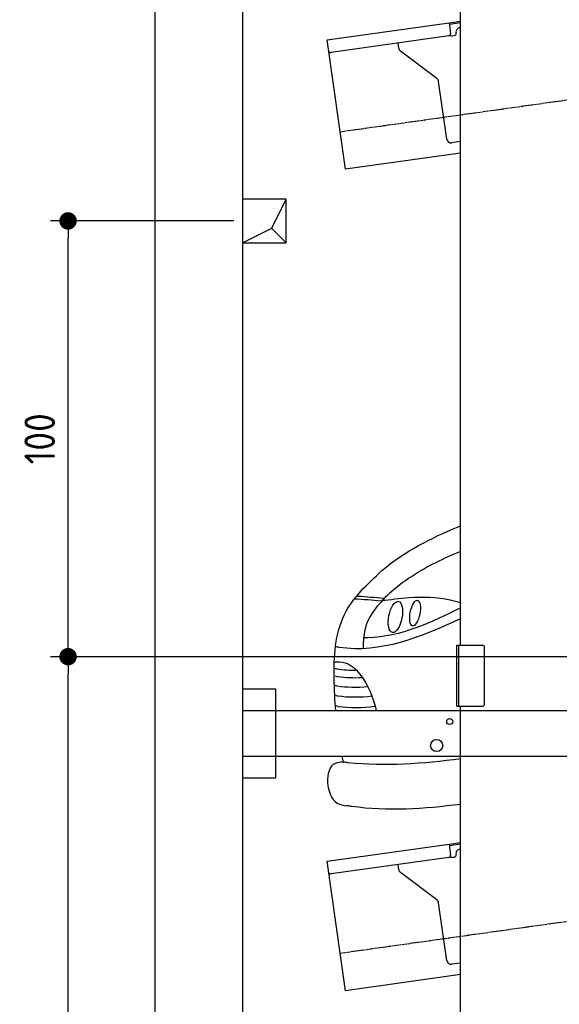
# Model space of a CAD drawing. Header units: millimetres. Extents: x -311 to 6440, y -244 to 5841.
# Tile 2 of 7: x -311 to 927, y 1402 to 3662. Entities that reach past the tile are written whole.
import ezdxf

# ---------------------------------------------------------------- set-up
doc = ezdxf.new("R2010")
doc.units = ezdxf.units.MM
doc.linetypes.add('GEN3', pattern=[6.25, 5, -1.25])
for name, color, linetype in [('3', 6, 'GEN3'), ('BREAKTHROUGH', 1, 'Continuous'), ('CAR', 1, 'Continuous'), ('SICHTBARE_KANTEN_DIN_', 7, 'Continuous')]:
    doc.layers.add(name, color=color, linetype=linetype)
doc.layers.add('AM_0', color=7, linetype='Continuous', lineweight=50)
doc.layers.add('AM_5', color=3, linetype='Continuous', lineweight=25)
doc.styles.get("Standard").update_dxf_attribs({"font": 'ISOCP.SHX'})
doc.dimstyles.new('KLAUS_DXF', dxfattribs={"dimscale": 20, "dimtxt": 3.5, "dimasz": 2, "dimexe": 2, "dimexo": 1, "dimgap": 1.5, "dimtad": 1, "dimlfac": 0.1, "dimdsep": 46, "dimtxsty": 'STANDARD', "dimblk": 'DOT', "dimcen": 2, "dimclrd": 256, "dimclre": 256, "dimclrt": 2, "dimadec": 0, "dimazin": 0, "dimtfac": 1, "dimtmove": 2, "dimatfit": 3, "dimfxl": 1, "dimtolj": 1, "dimarcsym": 0})

# ---------------------------------------------------------------- blocks, each defined once
blk = doc.blocks.new('_DOT')
at = {"color": 0, "linetype": 'ByBlock'}
blk.add_line((-0.5, 0), (-1, 0), dxfattribs=at)
at = {"color": 0, "linetype": 'ByBlock', "const_width": 0.5}
blk.add_lwpolyline([(-0.25, 0, 1), (0.25, 0, 1)], format="xyb", close=True, dxfattribs=at)
blk = doc.blocks.new('*D10')
at = {"layer": 'AM_5', "lineweight": -2, "transparency": 16777216}
for p, q in [((5480, 2200), (-240, 2200)), ((-200, 340), (-200, 2160)), ((180.5, 300), (-240, 300))]:
    blk.add_line(p, q, dxfattribs=at)
at = {"layer": 'DEFPOINTS', "color": 0, "transparency": 16777216}
for p in [(-200, 2200), (5500, 2200), (200.5, 300)]:
    blk.add_point(p, dxfattribs=at)
at = {"layer": 'AM_5', "lineweight": -2, "transparency": 16777216, "xscale": 40, "yscale": 40, "zscale": 40}
for p, rotation in [((-200, 2200), 90), ((-200, 300), 270)]:
    blk.add_blockref('_DOT', p, dxfattribs=dict(at, rotation=rotation))
at = {"layer": 'AM_5', "color": 2, "transparency": 16777216, "insert": (-265, 1250), "char_height": 70, "attachment_point": 5, "rotation": 90}
blk.add_mtext('\\A1;190', dxfattribs=at)
blk = doc.blocks.new('*D11')
at = {"layer": 'AM_5', "lineweight": -2, "transparency": 16777216}
for p, q in [((180, 3200), (-240, 3200)), ((-200, 2240), (-200, 3160)), ((5480, 2200), (-240, 2200))]:
    blk.add_line(p, q, dxfattribs=at)
at = {"layer": 'DEFPOINTS', "color": 0, "transparency": 16777216}
for p in [(-200, 3200), (200, 3200), (5500, 2200)]:
    blk.add_point(p, dxfattribs=at)
at = {"layer": 'AM_5', "lineweight": -2, "transparency": 16777216, "xscale": 40, "yscale": 40, "zscale": 40}
for p, rotation in [((-200, 3200), 90), ((-200, 2200), 270)]:
    blk.add_blockref('_DOT', p, dxfattribs=dict(at, rotation=rotation))
at = {"layer": 'AM_5', "color": 2, "transparency": 16777216, "insert": (-265, 2700), "char_height": 70, "attachment_point": 5, "rotation": 90}
blk.add_mtext('\\A1;100', dxfattribs=at)
blk = doc.blocks.new('CAR_EG')
at = {"layer": 'CAR'}
for centre, major_axis, ratio in [((31737.5, 1586.1), (-7, -35.6), 0.420401), ((31782.5, 1594.8), (-5.8, -29.5), 0.368142)]:
    blk.add_ellipse(centre, major_axis=major_axis, ratio=ratio, dxfattribs=at)
for points, knots in [([(31706.2, 1692.3), (31759.3, 1737.1), (31820.4, 1768), (31885.2, 1794.5), (31887.1, 1795.3)], [0, 0, 0, 0, 203.81625, 209.964483, 209.964483, 209.964483, 209.964483]), ([(31706.9, 1622.8), (31714.2, 1631.3), (31747.8, 1664.4), (31809.4, 1702.8), (31867.9, 1729.1), (31887.1, 1736.9)], [0, 0, 0, 0, 24.084222, 155.986732, 218.493639, 218.493639, 218.493639, 218.493639]), ([(31601, 1371.1), (31598.7, 1394.9), (31594.3, 1468.9), (31601.8, 1595), (31673, 1661.3), (31706.2, 1692.3)], [119.852444, 119.852444, 119.852444, 119.852444, 191.93092, 342.437223, 474.217328, 474.217328, 474.217328, 474.217328]), ([(31704.9, 1622.4), (31684.5, 1624.3), (31663.9, 1626.3), (31643.3, 1627), (31643.1, 1627)], [0, 0, 0, 0, 61.376917, 62.007676, 62.007676, 62.007676, 62.007676]), ([(31711, 1628.7), (31691.1, 1630.3), (31670.5, 1632), (31649.9, 1633.3), (31649.1, 1633.4)], [0, 0, 0, 0, 59.748563, 62.007252, 62.007252, 62.007252, 62.007252]), ([(31887.1, 1618.6), (31879.2, 1620.8), (31840.6, 1630.6), (31778.4, 1633), (31725.9, 1625.4), (31704.9, 1622.4)], [47.416961, 47.416961, 47.416961, 47.416961, 71.915739, 167.121362, 230.971512, 230.971512, 230.971512, 230.971512]), ([(31706.9, 1622.8), (31700.8, 1616.3), (31682, 1596.2), (31664.2, 1557.8), (31663.6, 1526.1), (31663.4, 1513.1)], [0, 0, 0, 0, 26.607883, 82.586376, 121.305084, 121.305084, 121.305084, 121.305084]), ([(31887.1, 1607.1), (31820.7, 1573.4), (31746.4, 1538.7), (31667.6, 1538.3), (31664.8, 1538.3)], [22.205234, 22.205234, 22.205234, 22.205234, 250.654379, 261.558263, 261.558263, 261.558263, 261.558263]), ([(31887.1, 1582.2), (31795.1, 1539.6), (31700.2, 1500.5), (31602.9, 1517.1), (31600.2, 1517.5)], [27.349633, 27.349633, 27.349633, 27.349633, 314.789813, 323.124052, 323.124052, 323.124052, 323.124052]), ([(31597.4, 1483.2), (31606, 1483.3), (31628.8, 1483.4), (31670.4, 1443.2), (31686.7, 1401.6), (31693.4, 1371.1)], [0, 0, 0, 0, 24.923737, 66.713459, 159.728952, 159.728952, 159.728952, 159.728952]), ([(31597.8, 1468.6), (31602.3, 1466.9), (31616.6, 1464.8), (31632.3, 1463.9), (31647.6, 1464.1)], [7.315315, 7.315315, 7.315315, 7.315315, 9.570511, 55.898453, 55.898453, 55.898453, 55.898453]), ([(31598.9, 1451.2), (31603.4, 1449.5), (31621.5, 1446.9), (31641.7, 1446.1), (31661.4, 1447.2)], [7.315315, 7.315315, 7.315315, 7.315315, 9.570511, 68.699879, 68.699879, 68.699879, 68.699879]), ([(31597.9, 1429.6), (31602.4, 1427.8), (31624.5, 1424.7), (31649.7, 1424.1), (31674, 1426.6)], [7.315315, 7.315315, 7.315315, 7.315315, 9.570511, 82.217152, 82.217152, 82.217152, 82.217152]), ([(31599.8, 1406.9), (31604.2, 1405.2), (31628.6, 1401.7), (31656.8, 1401.4), (31683.6, 1404.8)], [7.315315, 7.315315, 7.315315, 7.315315, 9.570511, 89.963922, 89.963922, 89.963922, 89.963922]), ([(31600.4, 1382.8), (31604.9, 1381), (31631.2, 1377.3), (31661.8, 1377.2), (31690.6, 1381.6)], [7.315315, 7.315315, 7.315315, 7.315315, 9.570511, 96.299386, 96.299386, 96.299386, 96.299386]), ([(31618.1, 1252.8), (31611.4, 1252.7), (31572.3, 1251.9), (31579, 1158.4), (31618.3, 1153.7), (31626.3, 1152.7)], [0, 0, 0, 0, 19.161301, 110.656988, 134.067687, 134.067687, 134.067687, 134.067687]), ([(31887.1, 1260.2), (31800.7, 1249.4), (31710.9, 1241.7), (31621.6, 1252.4), (31618.1, 1252.8)], [62.70843, 62.70843, 62.70843, 62.70843, 321.679874, 332.231624, 332.231624, 332.231624, 332.231624]), ([(31887.1, 1156), (31803.3, 1145.3), (31716.2, 1139.4), (31629.9, 1152.2), (31626.3, 1152.7)], [103.002829, 103.002829, 103.002829, 103.002829, 353.81265, 364.697653, 364.697653, 364.697653, 364.697653])]:
    blk.add_open_spline(points, degree=3, knots=knots, dxfattribs=at)
blk.add_open_spline([(31618.1, 1252.8), (31617.4, 1257.2), (31616.6, 1261.7), (31615.8, 1266.1)], degree=3, dxfattribs=at)

msp = doc.modelspace()

# ---------------------------------------------------------------- linework, layer by layer
for p, q in [((0, 0), (0, 5550)), ((700.471, 2226.222), (700.471, 3846.222)), ((394.237, 3615.597), (673.987, 3654.914)), ((673.987, 3654.914), (700.471, 3658.636)), ((673.987, 3654.914), (677.467, 3630.157)), ((700.471, 3654.597), (674.544, 3650.953)), ((698.356, 3643.191), (700.471, 3643.489)), ((435.989, 3318.517), (394.237, 3615.597)), ((673.211, 3624.51), (403.363, 3586.585)), ((680.778, 3624.564), (685.729, 3625.259)), ((689.984, 3630.907), (689.845, 3631.897)), ((558.505, 3596.415), (556.855, 3608.157)), ((646.129, 3526.718), (562.39, 3589.82)), ((668.643, 3387.568), (650.013, 3520.123)), ((700.471, 3381.943), (679.937, 3379.057)), ((700.471, 3355.688), (435.989, 3318.517)), ((691.471, 2226.222), (750.471, 2226.222)), ((691.471, 2086.222), (691.471, 2226.222)), ((695.471, 2226.222), (695.471, 2086.222)), ((755.471, 2091.222), (755.471, 2221.222)), ((200.471, 2126.222), (275.471, 2126.222)), ((200.471, 2126.222), (275.471, 2126.222)), ((275.471, 2126.222), (275.471, 1921.222)), ((275.471, 2126.222), (275.471, 1921.222)), ((691.471, 2086.222), (750.471, 2086.222)), ((700.471, 306.222), (700.471, 2086.222)), ((200.471, 2076.222), (1040.448, 2076.222)), ((1040.448, 1971.222), (200.471, 1971.222)), ((275.471, 1921.222), (200.471, 1921.222)), ((275.471, 1921.222), (200.471, 1921.222)), ((394.237, 1730.597), (673.987, 1769.914)), ((673.987, 1769.914), (700.471, 1773.636)), ((673.987, 1769.914), (677.467, 1745.157)), ((700.471, 1769.597), (674.544, 1765.953)), ((680.778, 1739.564), (685.729, 1740.259)), ((689.984, 1745.907), (689.845, 1746.897)), ((435.989, 1433.517), (394.237, 1730.597)), ((673.211, 1739.51), (403.363, 1701.585)), ((558.505, 1711.415), (556.855, 1723.157)), ((646.129, 1641.718), (562.39, 1704.82)), ((668.643, 1502.568), (650.013, 1635.123)), ((700.471, 1496.943), (679.937, 1494.057)), ((700.471, 1470.688), (435.989, 1433.517))]:
    msp.add_line(p, q)
for centre, radius in [((675.471, 2051.222), 7), ((645.471, 1996.222), 14)]:
    msp.add_circle(centre, radius)
for centre, radius, start, end in [((699.748, 3633.289), 10, 98, 188), ((672.515, 3629.461), 5, 278, 8), ((680.082, 3629.515), 5, 221.236717, 278), ((685.033, 3630.211), 5, 278, 8), ((568.408, 3597.806), 10, 188, 233), ((402.667, 3591.537), 5, 188, 278), ((640.111, 3518.729), 10, 8, 53), ((678.545, 3388.96), 10, 188, 278), ((750.471, 2221.222), 5, 0, 90), ((750.471, 2091.222), 5, 270, 0), ((672.515, 1744.461), 5, 278, 8), ((680.082, 1744.515), 5, 221.236717, 278), ((685.033, 1745.211), 5, 278, 8), ((699.748, 1748.289), 10, 98, 188), ((402.667, 1706.537), 5, 188, 278), ((568.408, 1712.806), 10, 188, 233), ((640.111, 1633.732), 10, 8, 53), ((678.545, 1503.96), 10, 188, 278)]:
    msp.add_arc(centre, radius, start, end)
at = {"layer": '3'}
for p, q in [((423.881, 3404.67), (5431.289, 4108.416)), ((423.881, 1519.67), (5431.289, 2223.416))]:
    msp.add_line(p, q, dxfattribs=at)
at = {"layer": 'BREAKTHROUGH'}
for p, q in [((267.566, 3183.021), (300.193, 3250.069)), ((267.566, 3183.021), (300.193, 3250.069)), ((200.193, 3150.069), (267.566, 3183.021)), ((200.193, 3150.069), (267.566, 3183.021)), ((267.348, 3182.914), (300.193, 3150.069)), ((267.348, 3182.914), (300.193, 3150.069))]:
    msp.add_line(p, q, dxfattribs=at)
msp.add_lwpolyline([(300.193, 3250.069), (200.193, 3250.069), (200.193, 3150.069), (300.193, 3150.069)], close=True, dxfattribs=at)
msp.add_lwpolyline([(300.193, 3250.069), (200.193, 3250.069), (200.193, 3150.069), (300.193, 3150.069)], close=True, dxfattribs=at)
at = {"layer": 'SICHTBARE_KANTEN_DIN_'}
msp.add_line((199.995, 5350), (200.471, 299.995), dxfattribs=at)

# ---------------------------------------------------------------- block references
at = {"layer": 'AM_0'}
msp.add_blockref('CAR_EG', (-31186.604, 705.105), dxfattribs=at)

# ---------------------------------------------------------------- dimensions: what is measured, and where the dimension line sits
at = {"layer": 'AM_5'}
for base, p1, p2, override, picture, middle in [((-200, 3200), (5499.991, 2200), (199.991, 3200), {"dimpost": '', "dimtol": 0, "dimlim": 0, "dimtp": 0, "dimtm": 0, "dimtfac": 1, "dimtdec": 2, "dimtolj": 1, "dimtzin": 7}, '*D11', (-265, 2700)), ((-200, 2200), (200.471, 299.995), (5499.991, 2200), {"dimtol": 0, "dimlim": 0, "dimtp": 0, "dimtm": 0, "dimtfac": 1, "dimtdec": 2, "dimtolj": 1, "dimtzin": 7}, '*D10', (-265, 1249.998))]:
    dim = msp.add_linear_dim(base=base, p1=p1, p2=p2, angle=90, dimstyle='KLAUS_DXF', override=override, dxfattribs=at)
    dim.commit()
    dim.dimension.update_dxf_attribs({"geometry": picture, "text_midpoint": middle})

doc.saveas('drawing.dxf')
